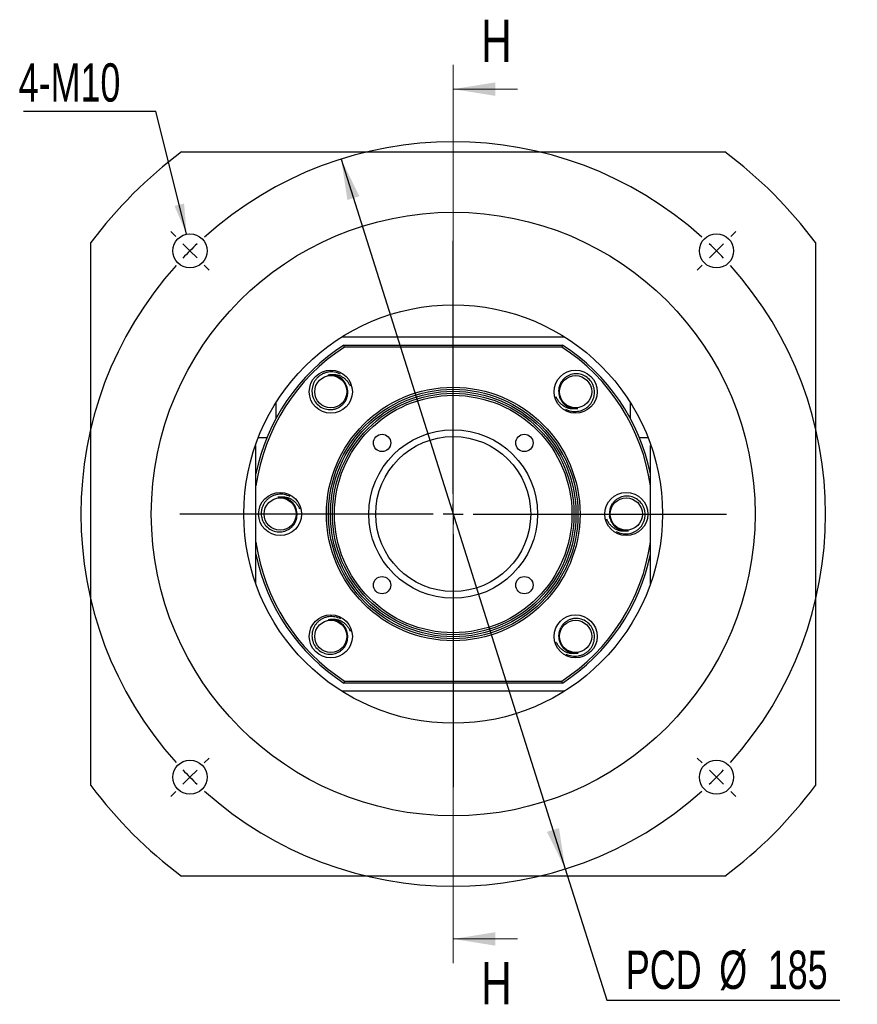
# Paper-space layout 'MBCS40-J' of a CAD drawing. Header units: millimetres. Extents: x 21 to 288, y -2 to 204.
# Tile 1 of 5: x 21 to 90, y 12 to 94. Entities that reach past the tile are written whole.
import ezdxf

# ---------------------------------------------------------------- set-up
doc = ezdxf.new("R2010")
doc.units = ezdxf.units.MM
doc.layers.add('圖層0', color=7, linetype='Continuous')
doc.styles.add('SLDTEXTSTYLE0', font='TXT', dxfattribs={"width": 0.7})
doc.styles.add('SLDTEXTSTYLE3', font='TXT', dxfattribs={"width": 0.75})
doc.dimstyles.new('SLDDIMSTYLE1', dxfattribs={"dimtxt": 3.389974, "dimasz": 2.5, "dimexe": 0, "dimexo": 0.0625, "dimgap": 0.847493, "dimtad": 0, "dimtih": 1, "dimtoh": 1, "dimlfac": 3, "dimrnd": 1e-09, "dimzin": 12, "dimdsep": 46, "dimtxsty": 'SLDTEXTSTYLE0', "dimsah": 1, "dimcen": 0, "dimadec": 0, "dimazin": 3, "dimtfac": 1, "dimtmove": 0, "dimatfit": 3, "dimfxl": 0, "dimfrac": 2, "dimtolj": 1, "dimtzin": 12, "dimarcsym": 0})
doc.dimstyles.new('SLDDIMSTYLE2', dxfattribs={"dimtxt": 0.18, "dimasz": 2.5, "dimexe": 0, "dimexo": 0.0625, "dimgap": 0, "dimtad": 0, "dimtih": 1, "dimtoh": 1, "dimdec": 0, "dimrnd": 1e-09, "dimzin": 0, "dimdsep": 46, "dimtxsty": 'Standard', "dimsah": 1, "dimcen": 0.09, "dimadec": 0, "dimazin": 0, "dimtfac": 2.5, "dimtdec": 0, "dimtofl": 0, "dimtmove": 0, "dimatfit": 3, "dimfxl": 0, "dimfrac": 2, "dimtolj": 1, "dimtzin": 0, "dimarcsym": 0})

# ---------------------------------------------------------------- blocks, each defined once
blk = doc.blocks.new('_D_60')
at = {"layer": '圖層0', "color": 7}
for p, q in [((47.582, 82.218), (66.147, 23.412)), ((66.147, 23.412), (69.575, 12.555)), ((69.575, 12.555), (88.877, 12.555))]:
    blk.add_line(p, q, dxfattribs=at)
for points in [[(47.582, 82.218), (48.105, 78.829), (49.1, 79.143)], [(66.147, 23.412), (65.624, 26.802), (64.629, 26.488)]]:
    blk.add_solid(points, dxfattribs=at)
at = {"layer": '圖層0', "color": 7, "char_height": 3.175, "attachment_point": 1, "style": 'SLDTEXTSTYLE0'}
for s, insert in [('PCD', (71.162, 16.647)), ('%%c', (78.894, 16.647)), ('185', (82.915, 16.647))]:
    blk.add_mtext(s, dxfattribs=dict(at, insert=insert))
blk = doc.blocks.new('SW_NOTE_12')
at = {"layer": '圖層0', "color": 0}
blk.add_line((-10.952, 0), (0, 0), dxfattribs=at)
at = {"layer": '圖層0', "color": 0, "insert": (-11.352, 3.978), "char_height": 3.175, "attachment_point": 1, "style": 'SLDTEXTSTYLE0'}
blk.add_mtext('4-M10', dxfattribs=at)
blk = doc.blocks.new('SW_CENTERMARKSYMBOL_27')
at = {"layer": '圖層0', "color": 0}
for p, q in [((0, 1.667), (0, 22.636)), ((0, 0), (0, 0.833)), ((-1.667, 0), (-22.636, 0)), ((0, 0), (-0.833, 0)), ((0, 0), (0, -0.833)), ((0, 0), (0.833, 0)), ((1.667, 0), (22.636, 0)), ((0, -1.667), (0, -22.636))]:
    blk.add_line(p, q, dxfattribs=at)
blk = doc.blocks.new('SW_CENTERMARKSYMBOL_28')
at = {"layer": '圖層0', "color": 0}
for p, q in [((-44.783, 1.179), (-45.196, 1.591)), ((-21.802, -20.136), (-21.802, 0.833)), ((1.179, 1.179), (1.591, 1.591)), ((-43.605, 0), (-44.194, 0.589)), ((-43.605, 0), (-43.016, -0.589)), ((0, 0), (-0.589, -0.589)), ((0, 0), (0.589, 0.589)), ((-42.426, -1.179), (-42.014, -1.591)), ((-1.179, -1.179), (-1.591, -1.591)), ((-21.802, -21.802), (-21.802, -20.969)), ((-23.469, -21.802), (-44.438, -21.802)), ((-21.802, -21.802), (-22.636, -21.802)), ((-21.802, -21.802), (-21.802, -22.636)), ((-21.802, -21.802), (-20.969, -21.802)), ((-20.136, -21.802), (0.833, -21.802)), ((-21.802, -23.469), (-21.802, -44.438)), ((-42.426, -42.426), (-42.014, -42.014)), ((-1.179, -42.426), (-1.591, -42.014)), ((-43.605, -43.605), (-43.016, -43.016)), ((0, -43.605), (-0.589, -43.016)), ((-43.605, -43.605), (-44.194, -44.194)), ((0, -43.605), (0.589, -44.194)), ((-44.783, -44.783), (-45.196, -45.196)), ((1.179, -44.783), (1.591, -45.196))]:
    blk.add_line(p, q, dxfattribs=at)
for start, end in [(48.09707, 131.90293), (135, 136.54853), (133.45147, 135), (45, 46.54853), (43.45147, 45), (138.09707, 221.90293), (318.09707, 41.90293), (223.45147, 225), (315, 316.54853), (225, 226.54853), (313.45147, 315), (228.09707, 311.90293)]:
    blk.add_arc((-21.802, -21.802), 30.833, start, end, dxfattribs=at)

psp = doc.layouts.new('MBCS40-J')

# ---------------------------------------------------------------- linework, layer by layer
at = {"color": 7, "linetype": 'Continuous', "lineweight": 18}
for p, q in [((56.8643, 90.0154), (56.8643, 15.6154)), ((62.1843, 88.0154), (56.8643, 88.0154)), ((62.1843, 17.6154), (56.8643, 17.6154))]:
    psp.add_line(p, q, dxfattribs=at)
at = {"color": 7, "linetype": 'Continuous', "lineweight": 25}
for p, q in [((34.3643, 82.8154), (79.3643, 82.8154)), ((26.8643, 30.3154), (26.8643, 75.3154)), ((86.8643, 75.3154), (86.8643, 30.3154)), ((47.6267, 67.4821), (66.1019, 67.4821)), ((47.8211, 66.8154), (65.9074, 66.8154)), ((65.8581, 66.6487), (47.8704, 66.6487)), ((42.1976, 60.7316), (42.1976, 62.053)), ((71.5309, 62.053), (71.5309, 60.7316)), ((40.7294, 59.1487), (41.4478, 59.1487)), ((72.2807, 59.1487), (72.9991, 59.1487)), ((40.5309, 58.4821), (40.4834, 58.4821)), ((40.5309, 47.0131), (40.5309, 58.4821)), ((73.1976, 47.0131), (73.1976, 58.4821)), ((73.1976, 58.4821), (73.2451, 58.4821)), ((65.9074, 38.8154), (47.8211, 38.8154)), ((47.8704, 38.9821), (65.8581, 38.9821)), ((66.1019, 38.1487), (47.6267, 38.1487)), ((79.3643, 22.8154), (34.3643, 22.8154))]:
    psp.add_line(p, q, dxfattribs=at)
at = {"color": 7, "linetype": 'Continuous', "lineweight": 25, "flags": 128}
psp.add_lwpolyline([(69.79, 52.6556), (69.8221, 52.4764), (69.8352, 52.4271)], dxfattribs=at)
at = {"color": 7, "linetype": 'Continuous', "lineweight": 25}
for centre, radius in [((56.8643, 52.8154), 25), ((35.0618, 74.6178), 1.4167), ((78.6667, 74.6178), 1.4167), ((56.8643, 52.8154), 17.3333), ((46.7291, 62.9506), 1.7833), ((66.9995, 62.9506), 1.7833), ((46.7291, 62.9506), 1.3333), ((66.9995, 62.9506), 1.3333), ((56.8643, 52.8154), 10.5), ((56.8643, 52.8154), 10.3333), ((56.8643, 52.8154), 10.1667), ((56.8643, 52.8154), 10), ((56.8643, 52.8154), 9.8333), ((56.8643, 52.8154), 6.9833), ((50.9717, 58.7079), 0.7167), ((56.8643, 52.8154), 6.4167), ((62.7568, 58.7079), 0.7167), ((42.5309, 52.8154), 1.7833), ((42.5309, 52.8154), 1.3333), ((71.1976, 52.8154), 1.7833), ((71.1976, 52.8154), 1.3333), ((50.9717, 46.9228), 0.7167), ((62.7568, 46.9228), 0.7167), ((46.7291, 42.6802), 1.7833), ((66.9995, 42.6802), 1.7833), ((46.7291, 42.6802), 1.3333), ((66.9995, 42.6802), 1.3333), ((35.0618, 31.0129), 1.4167), ((78.6667, 31.0129), 1.4167)]:
    psp.add_circle(centre, radius, dxfattribs=at)
for radius, start, end in [(37.5, 126.869898, 143.130102), (37.5, 36.869898, 53.130102), (16.6667, 122.85988, 168.521659), (16.5, 123.030152, 171.849462), (16.5, 8.150538, 56.969848), (16.6667, 11.478341, 57.14012), (16.5, 188.150538, 236.969848), (16.5, 303.030152, 351.849462), (16.6667, 191.478341, 237.14012), (16.6667, 302.85988, 348.521659), (37.5, 216.869898, 233.130102), (37.5, 306.869898, 323.130102)]:
    psp.add_arc((56.8643, 52.8154), radius, start, end, dxfattribs=at)
for points in [[(47.8704, 66.6487), (47.854, 66.7043), (47.8375, 66.7598), (47.8211, 66.8154)], [(65.9074, 66.8154), (65.891, 66.7598), (65.8746, 66.7043), (65.8581, 66.6487)], [(47.8704, 38.9821), (47.854, 38.9265), (47.8375, 38.8709), (47.8211, 38.8154)], [(65.9074, 38.8154), (65.891, 38.8709), (65.8746, 38.9265), (65.8581, 38.9821)]]:
    psp.add_open_spline(points, degree=3, dxfattribs=at)
for points, knots in [([(47.5243, 64.4153), (47.37, 64.493), (47.2079, 64.5452), (46.9531, 64.5856), (46.867, 64.5925), (46.6966, 64.5929), (46.6116, 64.5865), (46.4423, 64.5602), (46.3578, 64.5401), (46.1954, 64.4875), (46.1167, 64.4549), (45.9644, 64.3773), (45.8902, 64.3318), (45.752, 64.231), (45.6874, 64.1755), (45.567, 64.0544), (45.5108, 63.9882), (45.4111, 63.8487), (45.3674, 63.7756), (45.2919, 63.6228), (45.2599, 63.5424), (45.2098, 63.378), (45.1917, 63.2946), (45.1689, 63.1257), (45.1643, 63.0395), (45.1694, 62.8674), (45.1789, 62.7826), (45.2119, 62.6155), (45.2353, 62.5329), (45.2964, 62.3716), (45.3332, 62.2945), (45.462, 62.0737), (45.5742, 61.9391), (45.8329, 61.7173), (45.9836, 61.6275), (46.3018, 61.5054), (46.4738, 61.4714), (46.7294, 61.4653), (46.8151, 61.4704), (46.9859, 61.4962), (47.0689, 61.5164), (47.2304, 61.5709), (47.3092, 61.6054), (47.4605, 61.6883), (47.5315, 61.7359), (47.6644, 61.8428), (47.7268, 61.9026), (47.84, 62.0323), (47.89, 62.1015), (47.9771, 62.248), (48.0146, 62.3261), (48.0745, 62.4873), (48.0968, 62.5696), (48.1266, 62.7377), (48.134, 62.8243), (48.133, 62.9963), (48.1247, 63.0817), (48.1083, 63.1667)], [0, 0, 0, 0, 0.0625, 0.0625, 0.09375, 0.09375, 0.125, 0.125, 0.15625, 0.15625, 0.1875, 0.1875, 0.21875, 0.21875, 0.25, 0.25, 0.28125, 0.28125, 0.3125, 0.3125, 0.34375, 0.34375, 0.375, 0.375, 0.40625, 0.40625, 0.4375, 0.4375, 0.46875, 0.46875, 0.5, 0.5, 0.5625, 0.5625, 0.625, 0.625, 0.6875, 0.6875, 0.71875, 0.71875, 0.75, 0.75, 0.78125, 0.78125, 0.8125, 0.8125, 0.84375, 0.84375, 0.875, 0.875, 0.90625, 0.90625, 0.9375, 0.9375, 0.96875, 0.96875, 1, 1, 1, 1]), ([(46.513, 64.3298), (46.6023, 64.3563), (46.693, 64.3728), (46.8762, 64.389), (46.9696, 64.3886), (47.1536, 64.3703), (47.2438, 64.3527), (47.4207, 64.3008), (47.5079, 64.2661), (47.6719, 64.1823), (47.7495, 64.133), (47.8961, 64.0199), (47.965, 63.9566), (48.0896, 63.821), (48.146, 63.7481), (48.2468, 63.5921), (48.2906, 63.5097), (48.3271, 63.424)], [0, 0, 0, 0, 0.125, 0.125, 0.25, 0.25, 0.375, 0.375, 0.5, 0.5, 0.625, 0.625, 0.75, 0.75, 0.875, 0.875, 1, 1, 1, 1]), ([(48.1083, 63.1667), (48.0799, 63.3479), (48.0155, 63.5227), (47.8246, 63.835), (47.6979, 63.9722), (47.402, 64.1873), (47.2319, 64.2654), (46.9681, 64.329), (46.8776, 64.3417), (46.6947, 64.3492), (46.6036, 64.344), (46.513, 64.3298)], [0, 0, 0, 0, 0.25, 0.25, 0.5, 0.5, 0.75, 0.75, 0.875, 0.875, 1, 1, 1, 1]), ([(66.1704, 61.5047), (66.3229, 61.4234), (66.4837, 61.3675), (66.7375, 61.3212), (66.8234, 61.3123), (66.9938, 61.308), (67.0789, 61.3123), (67.2488, 61.3347), (67.3338, 61.3529), (67.4973, 61.4017), (67.5768, 61.4324), (67.7308, 61.5065), (67.806, 61.5502), (67.9465, 61.6478), (68.0124, 61.7018), (68.1356, 61.8201), (68.1933, 61.885), (68.2962, 62.0221), (68.3416, 62.0941), (68.4207, 62.2452), (68.4545, 62.3248), (68.5084, 62.488), (68.5284, 62.571), (68.5551, 62.7393), (68.5617, 62.8253), (68.5607, 62.9975), (68.5531, 63.0825), (68.524, 63.2503), (68.5025, 63.3334), (68.4452, 63.4962), (68.4101, 63.5741), (68.2865, 63.7978), (68.1775, 63.935), (67.924, 64.1627), (67.7754, 64.256), (67.4602, 64.3854), (67.289, 64.4234), (67.0335, 64.4355), (66.9478, 64.4323), (66.7764, 64.4105), (66.693, 64.3922), (66.5303, 64.3415), (66.4507, 64.3089), (66.2975, 64.2295), (66.2254, 64.1836), (66.0901, 64.0798), (66.0263, 64.0215), (65.9102, 63.8944), (65.8586, 63.8264), (65.768, 63.682), (65.7287, 63.6047), (65.6652, 63.445), (65.6409, 63.3632), (65.6072, 63.1958), (65.5978, 63.1094), (65.5948, 62.9375), (65.6011, 62.8519), (65.6156, 62.7666)], [0, 0, 0, 0, 0.0625, 0.0625, 0.09375, 0.09375, 0.125, 0.125, 0.15625, 0.15625, 0.1875, 0.1875, 0.21875, 0.21875, 0.25, 0.25, 0.28125, 0.28125, 0.3125, 0.3125, 0.34375, 0.34375, 0.375, 0.375, 0.40625, 0.40625, 0.4375, 0.4375, 0.46875, 0.46875, 0.5, 0.5, 0.5625, 0.5625, 0.625, 0.625, 0.6875, 0.6875, 0.71875, 0.71875, 0.75, 0.75, 0.78125, 0.78125, 0.8125, 0.8125, 0.84375, 0.84375, 0.875, 0.875, 0.90625, 0.90625, 0.9375, 0.9375, 0.96875, 0.96875, 1, 1, 1, 1]), ([(67.1835, 61.5667), (67.0935, 61.5423), (67.0025, 61.5279), (66.819, 61.516), (66.7256, 61.5186), (66.5421, 61.5411), (66.4523, 61.5608), (66.2767, 61.6168), (66.1903, 61.6535), (66.0283, 61.7411), (65.9518, 61.7922), (65.8079, 61.9087), (65.7405, 61.9735), (65.6191, 62.112), (65.5643, 62.1861), (65.4672, 62.3444), (65.4254, 62.4278), (65.3909, 62.5144)], [0, 0, 0, 0, 0.125, 0.125, 0.25, 0.25, 0.375, 0.375, 0.5, 0.5, 0.625, 0.625, 0.75, 0.75, 0.875, 0.875, 1, 1, 1, 1]), ([(65.6156, 62.7666), (65.6398, 62.5847), (65.7, 62.4085), (65.8836, 62.0919), (66.0071, 61.9518), (66.298, 61.7298), (66.4663, 61.6478), (66.7285, 61.5781), (66.8187, 61.5633), (67.0014, 61.5516), (67.0925, 61.5546), (67.1835, 61.5667)], [0, 0, 0, 0, 0.25, 0.25, 0.5, 0.5, 0.75, 0.75, 0.875, 0.875, 1, 1, 1, 1]), ([(43.3599, 54.2612), (43.2075, 54.3425), (43.0466, 54.3984), (42.7928, 54.4448), (42.7069, 54.4536), (42.5366, 54.458), (42.4515, 54.4536), (42.2816, 54.4312), (42.1966, 54.4131), (42.033, 54.3642), (41.9536, 54.3335), (41.7995, 54.2595), (41.7244, 54.2157), (41.5839, 54.1181), (41.518, 54.0641), (41.3948, 53.9459), (41.3371, 53.881), (41.2342, 53.7439), (41.1887, 53.6718), (41.1097, 53.5208), (41.0759, 53.4411), (41.022, 53.2779), (41.0019, 53.195), (40.9753, 53.0266), (40.9687, 52.9406), (40.9697, 52.7685), (40.9773, 52.6835), (41.0063, 52.5157), (41.0279, 52.4325), (41.0852, 52.2698), (41.1202, 52.1919), (41.2439, 51.9682), (41.3529, 51.8309), (41.6064, 51.6032), (41.7549, 51.51), (42.0702, 51.3806), (42.2414, 51.3426), (42.4968, 51.3305), (42.5825, 51.3337), (42.7539, 51.3555), (42.8374, 51.3737), (43.0001, 51.4245), (43.0797, 51.4571), (43.2329, 51.5365), (43.3049, 51.5824), (43.4403, 51.6862), (43.5041, 51.7445), (43.6202, 51.8716), (43.6718, 51.9395), (43.7624, 52.084), (43.8016, 52.1613), (43.8652, 52.3209), (43.8895, 52.4027), (43.9232, 52.5702), (43.9326, 52.6566), (43.9355, 52.8285), (43.9292, 52.9141), (43.9148, 52.9994)], [0, 0, 0, 0, 0.0625, 0.0625, 0.09375, 0.09375, 0.125, 0.125, 0.15625, 0.15625, 0.1875, 0.1875, 0.21875, 0.21875, 0.25, 0.25, 0.28125, 0.28125, 0.3125, 0.3125, 0.34375, 0.34375, 0.375, 0.375, 0.40625, 0.40625, 0.4375, 0.4375, 0.46875, 0.46875, 0.5, 0.5, 0.5625, 0.5625, 0.625, 0.625, 0.6875, 0.6875, 0.71875, 0.71875, 0.75, 0.75, 0.78125, 0.78125, 0.8125, 0.8125, 0.84375, 0.84375, 0.875, 0.875, 0.90625, 0.90625, 0.9375, 0.9375, 0.96875, 0.96875, 1, 1, 1, 1]), ([(42.3469, 54.1992), (42.4369, 54.2237), (42.5279, 54.2381), (42.7114, 54.25), (42.8048, 54.2474), (42.9883, 54.2248), (43.0781, 54.2052), (43.2537, 54.1492), (43.3401, 54.1125), (43.5021, 54.0249), (43.5785, 53.9738), (43.7225, 53.8573), (43.7899, 53.7924), (43.9113, 53.654), (43.966, 53.5798), (44.0632, 53.4215), (44.105, 53.3381), (44.1395, 53.2516)], [0, 0, 0, 0, 0.125, 0.125, 0.25, 0.25, 0.375, 0.375, 0.5, 0.5, 0.625, 0.625, 0.75, 0.75, 0.875, 0.875, 1, 1, 1, 1]), ([(43.9148, 52.9994), (43.8906, 53.1813), (43.8303, 53.3575), (43.6467, 53.6741), (43.5233, 53.8142), (43.2324, 54.0362), (43.0641, 54.1182), (42.8019, 54.1879), (42.7117, 54.2027), (42.529, 54.2144), (42.4379, 54.2113), (42.3469, 54.1992)], [0, 0, 0, 0, 0.25, 0.25, 0.5, 0.5, 0.75, 0.75, 0.875, 0.875, 1, 1, 1, 1]), ([(70.3686, 51.3695), (70.521, 51.2883), (70.6819, 51.2323), (70.9357, 51.186), (71.0216, 51.1772), (71.192, 51.1728), (71.277, 51.1771), (71.4469, 51.1995), (71.5319, 51.2177), (71.6955, 51.2665), (71.7749, 51.2972), (71.929, 51.3713), (72.0041, 51.415), (72.1446, 51.5127), (72.2105, 51.5666), (72.3337, 51.6849), (72.3914, 51.7498), (72.4943, 51.8869), (72.5398, 51.9589), (72.6188, 52.11), (72.6526, 52.1896), (72.7065, 52.3528), (72.7266, 52.4358), (72.7532, 52.6041), (72.7598, 52.6901), (72.7588, 52.8623), (72.7512, 52.9473), (72.7222, 53.1151), (72.7006, 53.1982), (72.6433, 53.361), (72.6083, 53.4389), (72.4846, 53.6626), (72.3756, 53.7998), (72.1221, 54.0275), (71.9736, 54.1208), (71.6583, 54.2502), (71.4871, 54.2882), (71.2317, 54.3003), (71.146, 54.2971), (70.9746, 54.2753), (70.8911, 54.257), (70.7284, 54.2063), (70.6489, 54.1737), (70.4956, 54.0943), (70.4236, 54.0484), (70.2882, 53.9446), (70.2245, 53.8863), (70.1083, 53.7592), (70.0567, 53.6912), (69.9661, 53.5468), (69.9269, 53.4695), (69.8633, 53.3098), (69.839, 53.228), (69.8053, 53.0606), (69.7959, 52.9742), (69.793, 52.8023), (69.7993, 52.7167), (69.8137, 52.6314)], [0, 0, 0, 0, 0.0625, 0.0625, 0.09375, 0.09375, 0.125, 0.125, 0.15625, 0.15625, 0.1875, 0.1875, 0.21875, 0.21875, 0.25, 0.25, 0.28125, 0.28125, 0.3125, 0.3125, 0.34375, 0.34375, 0.375, 0.375, 0.40625, 0.40625, 0.4375, 0.4375, 0.46875, 0.46875, 0.5, 0.5, 0.5625, 0.5625, 0.625, 0.625, 0.6875, 0.6875, 0.71875, 0.71875, 0.75, 0.75, 0.78125, 0.78125, 0.8125, 0.8125, 0.84375, 0.84375, 0.875, 0.875, 0.90625, 0.90625, 0.9375, 0.9375, 0.96875, 0.96875, 1, 1, 1, 1]), ([(71.3816, 51.4315), (71.2917, 51.4071), (71.2007, 51.3927), (71.0171, 51.3808), (70.9237, 51.3834), (70.7402, 51.4059), (70.6504, 51.4256), (70.4748, 51.4816), (70.3884, 51.5183), (70.2264, 51.6059), (70.15, 51.657), (70.006, 51.7735), (69.9387, 51.8383), (69.8172, 51.9768), (69.7625, 52.0509), (69.6654, 52.2092), (69.6235, 52.2926), (69.589, 52.3792)], [0, 0, 0, 0, 0.125, 0.125, 0.25, 0.25, 0.375, 0.375, 0.5, 0.5, 0.625, 0.625, 0.75, 0.75, 0.875, 0.875, 1, 1, 1, 1]), ([(69.8137, 52.6314), (69.8379, 52.4495), (69.8982, 52.2733), (70.0818, 51.9567), (70.2053, 51.8166), (70.4961, 51.5946), (70.6644, 51.5126), (70.9266, 51.4429), (71.0168, 51.4281), (71.1995, 51.4164), (71.2906, 51.4194), (71.3816, 51.4315)], [0, 0, 0, 0, 0.25, 0.25, 0.5, 0.5, 0.75, 0.75, 0.875, 0.875, 1, 1, 1, 1]), ([(47.5581, 44.126), (47.4056, 44.2073), (47.2448, 44.2632), (46.991, 44.3096), (46.9051, 44.3184), (46.7347, 44.3228), (46.6496, 44.3184), (46.4797, 44.2961), (46.3947, 44.2779), (46.2312, 44.229), (46.1518, 44.1983), (45.9977, 44.1243), (45.9225, 44.0805), (45.782, 43.9829), (45.7161, 43.9289), (45.5929, 43.8107), (45.5352, 43.7458), (45.4323, 43.6087), (45.3869, 43.5366), (45.3079, 43.3856), (45.2741, 43.3059), (45.2201, 43.1427), (45.2001, 43.0598), (45.1734, 42.8915), (45.1668, 42.8054), (45.1678, 42.6333), (45.1754, 42.5483), (45.2045, 42.3805), (45.2261, 42.2973), (45.2833, 42.1346), (45.3184, 42.0567), (45.442, 41.833), (45.551, 41.6958), (45.8045, 41.4681), (45.9531, 41.3748), (46.2684, 41.2454), (46.4396, 41.2074), (46.695, 41.1953), (46.7807, 41.1985), (46.9521, 41.2203), (47.0355, 41.2385), (47.1982, 41.2893), (47.2778, 41.3219), (47.431, 41.4013), (47.5031, 41.4472), (47.6384, 41.551), (47.7022, 41.6093), (47.8183, 41.7364), (47.8699, 41.8044), (47.9605, 41.9488), (47.9998, 42.0261), (48.0634, 42.1858), (48.0876, 42.2675), (48.1213, 42.435), (48.1307, 42.5214), (48.1337, 42.6933), (48.1274, 42.7789), (48.1129, 42.8642)], [0, 0, 0, 0, 0.0625, 0.0625, 0.09375, 0.09375, 0.125, 0.125, 0.15625, 0.15625, 0.1875, 0.1875, 0.21875, 0.21875, 0.25, 0.25, 0.28125, 0.28125, 0.3125, 0.3125, 0.34375, 0.34375, 0.375, 0.375, 0.40625, 0.40625, 0.4375, 0.4375, 0.46875, 0.46875, 0.5, 0.5, 0.5625, 0.5625, 0.625, 0.625, 0.6875, 0.6875, 0.71875, 0.71875, 0.75, 0.75, 0.78125, 0.78125, 0.8125, 0.8125, 0.84375, 0.84375, 0.875, 0.875, 0.90625, 0.90625, 0.9375, 0.9375, 0.96875, 0.96875, 1, 1, 1, 1]), ([(46.5451, 44.064), (46.635, 44.0885), (46.726, 44.1029), (46.9095, 44.1148), (47.003, 44.1122), (47.1864, 44.0896), (47.2762, 44.07), (47.4519, 44.014), (47.5382, 43.9773), (47.7002, 43.8897), (47.7767, 43.8386), (47.9206, 43.7221), (47.988, 43.6572), (48.1094, 43.5188), (48.1642, 43.4446), (48.2613, 43.2863), (48.3031, 43.2029), (48.3376, 43.1164)], [0, 0, 0, 0, 0.125, 0.125, 0.25, 0.25, 0.375, 0.375, 0.5, 0.5, 0.625, 0.625, 0.75, 0.75, 0.875, 0.875, 1, 1, 1, 1]), ([(48.1129, 42.8642), (48.0887, 43.0461), (48.0285, 43.2223), (47.8449, 43.5389), (47.7214, 43.679), (47.4305, 43.901), (47.2623, 43.983), (47, 44.0527), (46.9098, 44.0675), (46.7272, 44.0792), (46.636, 44.0761), (46.5451, 44.064)], [0, 0, 0, 0, 0.25, 0.25, 0.5, 0.5, 0.75, 0.75, 0.875, 0.875, 1, 1, 1, 1]), ([(66.2042, 41.2155), (66.3585, 41.1378), (66.5206, 41.0856), (66.7754, 41.0451), (66.8615, 41.0383), (67.0319, 41.0379), (67.1169, 41.0442), (67.2862, 41.0705), (67.3708, 41.0907), (67.5332, 41.1433), (67.6118, 41.1758), (67.7642, 41.2534), (67.8383, 41.2989), (67.9765, 41.3998), (68.0411, 41.4553), (68.1615, 41.5763), (68.2177, 41.6426), (68.3174, 41.782), (68.3611, 41.8551), (68.4366, 42.008), (68.4686, 42.0884), (68.5187, 42.2528), (68.5368, 42.3362), (68.5596, 42.5051), (68.5642, 42.5912), (68.5592, 42.7633), (68.5496, 42.8481), (68.5167, 43.0152), (68.4932, 43.0978), (68.4321, 43.2592), (68.3953, 43.3363), (68.2665, 43.557), (68.1543, 43.6917), (67.8956, 43.9135), (67.7449, 44.0033), (67.4267, 44.1253), (67.2547, 44.1593), (66.9991, 44.1655), (66.9134, 44.1603), (66.7426, 44.1345), (66.6596, 44.1143), (66.4981, 44.0598), (66.4193, 44.0254), (66.268, 43.9424), (66.197, 43.8949), (66.0641, 43.788), (66.0017, 43.7282), (65.8886, 43.5984), (65.8386, 43.5293), (65.7514, 43.3828), (65.7139, 43.3046), (65.654, 43.1435), (65.6317, 43.0612), (65.6019, 42.893), (65.5945, 42.8064), (65.5955, 42.6345), (65.6038, 42.549), (65.6202, 42.4641)], [0, 0, 0, 0, 0.0625, 0.0625, 0.09375, 0.09375, 0.125, 0.125, 0.15625, 0.15625, 0.1875, 0.1875, 0.21875, 0.21875, 0.25, 0.25, 0.28125, 0.28125, 0.3125, 0.3125, 0.34375, 0.34375, 0.375, 0.375, 0.40625, 0.40625, 0.4375, 0.4375, 0.46875, 0.46875, 0.5, 0.5, 0.5625, 0.5625, 0.625, 0.625, 0.6875, 0.6875, 0.71875, 0.71875, 0.75, 0.75, 0.78125, 0.78125, 0.8125, 0.8125, 0.84375, 0.84375, 0.875, 0.875, 0.90625, 0.90625, 0.9375, 0.9375, 0.96875, 0.96875, 1, 1, 1, 1]), ([(65.6202, 42.4641), (65.6486, 42.2828), (65.713, 42.1081), (65.9039, 41.7958), (66.0306, 41.6586), (66.3265, 41.4435), (66.4966, 41.3653), (66.7604, 41.3018), (66.8509, 41.2891), (67.0338, 41.2816), (67.1249, 41.2868), (67.2155, 41.301)], [0, 0, 0, 0, 0.25, 0.25, 0.5, 0.5, 0.75, 0.75, 0.875, 0.875, 1, 1, 1, 1]), ([(67.2155, 41.301), (67.1262, 41.2745), (67.0355, 41.258), (66.8523, 41.2418), (66.7589, 41.2422), (66.5749, 41.2605), (66.4847, 41.2781), (66.3078, 41.33), (66.2206, 41.3647), (66.0566, 41.4485), (65.979, 41.4978), (65.8324, 41.6109), (65.7635, 41.6742), (65.6389, 41.8098), (65.5825, 41.8826), (65.4817, 42.0386), (65.4379, 42.121), (65.4014, 42.2068)], [0, 0, 0, 0, 0.125, 0.125, 0.25, 0.25, 0.375, 0.375, 0.5, 0.5, 0.625, 0.625, 0.75, 0.75, 0.875, 0.875, 1, 1, 1, 1])]:
    psp.add_open_spline(points, degree=3, knots=knots, dxfattribs=at)
at = {"color": 7, "linetype": 'Continuous', "lineweight": 18}
for points in [[(56.8643, 88.0154), (60.3643, 87.4554), (60.3643, 88.5754)], [(56.8643, 17.6154), (60.3643, 17.0554), (60.3643, 18.1754)]]:
    psp.add_solid(points, dxfattribs=at)

# ---------------------------------------------------------------- block references
at = {"layer": '圖層0', "color": 7}
for name, p in [('SW_NOTE_12', (32.2323, 86.1759)), ('SW_CENTERMARKSYMBOL_28', (78.6667, 74.6178)), ('SW_CENTERMARKSYMBOL_27', (56.8643, 52.8154))]:
    psp.add_blockref(name, p, dxfattribs=at)

# ---------------------------------------------------------------- texts
at = {"color": 7, "linetype": 'Continuous', "char_height": 3.5, "attachment_point": 1, "style": 'SLDTEXTSTYLE3'}
for insert in [(59.1712, 93.7676), (59.1712, 15.6999)]:
    psp.add_mtext('H', dxfattribs=dict(at, insert=insert))

# ---------------------------------------------------------------- dimensions: what is measured, and where the dimension line sits
at = {"layer": '圖層0', "color": 7}
dim = psp.add_diameter_dim_2p(p1=(66.1467, 23.4125), p2=(47.5818, 82.2183), text='PCD<>', dimstyle='SLDDIMSTYLE1', dxfattribs=at)
dim.commit()
dim.dimension.update_dxf_attribs({"geometry": '_D_60', "text_midpoint": (80.0198, 15.0916), "dimtype": 163})

# ---------------------------------------------------------------- leaders
psp.add_leader([(34.7905, 76.0083), (32.2323, 86.1759)], dimstyle='SLDDIMSTYLE2', dxfattribs=at)

doc.saveas('drawing.dxf')
